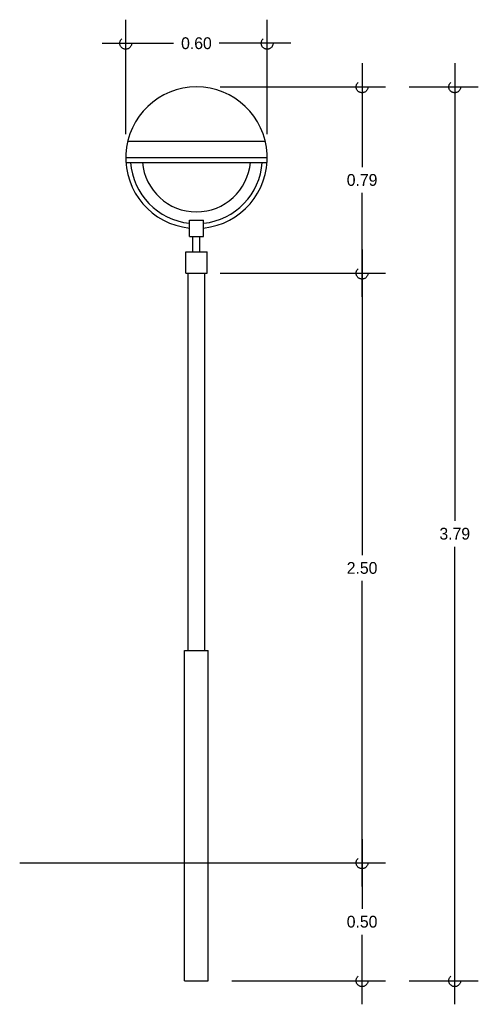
# Model space of a CAD drawing. Header units: centimetres. Extents: x 2 to 3.95, y 1.4 to 5.57.
import ezdxf

# ---------------------------------------------------------------- set-up
doc = ezdxf.new("R2010")
doc.units = ezdxf.units.CM
doc.header["$LTSCALE"] = 0.005
doc.header["$MEASUREMENT"] = 0
doc.linetypes.add('ACAD_ISO04W100', pattern=[30, 24, -3, 0, -3])
doc.layers.add('EJES', color=7, linetype='ACAD_ISO04W100')
doc.dimstyles.get("Standard").update_dxf_attribs({"dimtxt": 0.18, "dimasz": 0.18, "dimexe": 0.18, "dimexo": 0.0625, "dimgap": 0.09, "dimtad": 0, "dimtih": 1, "dimtoh": 1, "dimdec": 4, "dimzin": 0, "dimdsep": 46, "dimtxsty": 'Standard', "dimcen": 0.09, "dimadec": 0, "dimazin": 0, "dimtfac": 1, "dimtdec": 4, "dimtofl": 0, "dimtmove": 0, "dimatfit": 3, "dimfxl": 0, "dimtolj": 1, "dimtzin": 0, "dimarcsym": 0})

# ---------------------------------------------------------------- blocks, each defined once
blk = doc.blocks.new('_Small')
at = {"layer": 'EJES', "color": 0, "lineweight": -2}
blk.add_circle((0, 0), 0.25, dxfattribs=at)
blk = doc.blocks.new('*D5')
at = {"color": 0, "lineweight": -2, "ltscale": 0.005}
for p, q in [((3.846, 5.39), (3.846, 3.45)), ((3.6528, 5.29), (3.946, 5.29)), ((3.846, 1.4), (3.846, 3.34)), ((3.6528, 1.5), (3.946, 1.5))]:
    blk.add_line(p, q, dxfattribs=at)
at = {"layer": 'Defpoints', "color": 0, "ltscale": 0.005}
for p in [(3.5528, 5.29), (3.5528, 1.5), (3.846, 1.5)]:
    blk.add_point(p, dxfattribs=at)
at = {"color": 0, "lineweight": -2, "ltscale": 0.005, "xscale": 0.1, "yscale": 0.1, "zscale": 0.1}
for p, rotation in [((3.846, 5.29), 90), ((3.846, 1.5), 270)]:
    blk.add_blockref('_Small', p, dxfattribs=dict(at, rotation=rotation))
at = {"color": 0, "ltscale": 0.005, "insert": (3.846, 3.395), "char_height": 0.05, "attachment_point": 5}
blk.add_mtext('\\A1;3.79', dxfattribs=at)
blk = doc.blocks.new('*D4')
at = {"color": 0, "lineweight": -2, "ltscale": 0.005}
for p, q in [((3.4528, 2.1), (3.4528, 1.805)), ((2.9, 2), (3.5528, 2)), ((3.4528, 1.4), (3.4528, 1.695)), ((2.9, 1.5), (3.5528, 1.5))]:
    blk.add_line(p, q, dxfattribs=at)
at = {"layer": 'Defpoints', "color": 0, "ltscale": 0.005}
for p in [(2.8, 2), (2.8, 1.5), (3.4528, 1.5)]:
    blk.add_point(p, dxfattribs=at)
at = {"color": 0, "lineweight": -2, "ltscale": 0.005, "xscale": 0.1, "yscale": 0.1, "zscale": 0.1}
for p, rotation in [((3.4528, 2), 90), ((3.4528, 1.5), 270)]:
    blk.add_blockref('_Small', p, dxfattribs=dict(at, rotation=rotation))
at = {"color": 0, "ltscale": 0.005, "insert": (3.4528, 1.75), "char_height": 0.05, "attachment_point": 5}
blk.add_mtext('\\A1;0.50', dxfattribs=at)
blk = doc.blocks.new('*D3')
at = {"color": 0, "lineweight": -2, "ltscale": 0.005}
for p, q in [((3.4528, 4.6), (3.4528, 3.305)), ((2.85, 4.5), (3.5528, 4.5)), ((3.4528, 1.9), (3.4528, 3.195)), ((2.9, 2), (3.5528, 2))]:
    blk.add_line(p, q, dxfattribs=at)
at = {"layer": 'Defpoints', "color": 0, "ltscale": 0.005}
for p in [(2.75, 4.5), (2.8, 2), (3.4528, 2)]:
    blk.add_point(p, dxfattribs=at)
at = {"color": 0, "lineweight": -2, "ltscale": 0.005, "xscale": 0.1, "yscale": 0.1, "zscale": 0.1}
for p, rotation in [((3.4528, 4.5), 90), ((3.4528, 2), 270)]:
    blk.add_blockref('_Small', p, dxfattribs=dict(at, rotation=rotation))
at = {"color": 0, "ltscale": 0.005, "insert": (3.4528, 3.25), "char_height": 0.05, "attachment_point": 5}
blk.add_mtext('\\A1;2.50', dxfattribs=at)
blk = doc.blocks.new('*D2')
at = {"color": 0, "lineweight": -2, "ltscale": 0.005}
for p, q in [((3.4528, 5.39), (3.4528, 4.95)), ((2.85, 5.29), (3.5528, 5.29)), ((3.4528, 4.4), (3.4528, 4.84)), ((2.85, 4.5), (3.5528, 4.5))]:
    blk.add_line(p, q, dxfattribs=at)
at = {"layer": 'Defpoints', "color": 0, "ltscale": 0.005}
for p in [(2.75, 5.29), (2.75, 4.5), (3.4528, 4.5)]:
    blk.add_point(p, dxfattribs=at)
at = {"color": 0, "lineweight": -2, "ltscale": 0.005, "xscale": 0.1, "yscale": 0.1, "zscale": 0.1}
for p, rotation in [((3.4528, 5.29), 90), ((3.4528, 4.5), 270)]:
    blk.add_blockref('_Small', p, dxfattribs=dict(at, rotation=rotation))
at = {"color": 0, "ltscale": 0.005, "insert": (3.4528, 4.895), "char_height": 0.05, "attachment_point": 5}
blk.add_mtext('\\A1;0.79', dxfattribs=at)
blk = doc.blocks.new('*D1')
at = {"color": 0, "lineweight": -2, "ltscale": 0.005}
for p, q in [((2.45, 5.09), (2.45, 5.5748)), ((3.05, 5.09), (3.05, 5.5748)), ((2.35, 5.4748), (2.6533, 5.4748)), ((3.15, 5.4748), (2.8467, 5.4748))]:
    blk.add_line(p, q, dxfattribs=at)
at = {"layer": 'Defpoints', "color": 0, "ltscale": 0.005}
for p in [(3.05, 5.4748), (2.45, 4.99), (3.05, 4.99)]:
    blk.add_point(p, dxfattribs=at)
at = {"color": 0, "lineweight": -2, "ltscale": 0.005, "xscale": 0.1, "yscale": 0.1, "zscale": 0.1, "rotation": 180}
blk.add_blockref('_Small', (2.45, 5.4748), dxfattribs=at)
at = {"color": 0, "lineweight": -2, "ltscale": 0.005, "xscale": 0.1, "yscale": 0.1, "zscale": 0.1}
blk.add_blockref('_Small', (3.05, 5.4748), dxfattribs=at)
at = {"color": 0, "ltscale": 0.005, "insert": (2.75, 5.4748), "char_height": 0.05, "attachment_point": 5}
blk.add_mtext('\\A1;0.60', dxfattribs=at)

msp = doc.modelspace()

# ---------------------------------------------------------------- linework, layer by layer
at = {"ltscale": 0.005}
for p, q in [((2.4583, 5.06), (3.0417, 5.06)), ((2.45, 4.99), (3.05, 4.99)), ((2.45, 4.97), (3.05, 4.97)), ((2.72, 4.725), (2.78, 4.725)), ((2.72, 4.655), (2.72, 4.725)), ((2.72, 4.725), (2.78, 4.725)), ((2.78, 4.655), (2.78, 4.725)), ((2.72, 4.655), (2.78, 4.655)), ((2.735, 4.59), (2.735, 4.655)), ((2.765, 4.59), (2.765, 4.655)), ((2.705, 4.59), (2.795, 4.59)), ((2.705, 4.5), (2.705, 4.59)), ((2.795, 4.5), (2.795, 4.59)), ((2.705, 4.5), (2.795, 4.5)), ((2.715, 2.9), (2.715, 4.5)), ((2.785, 2.9), (2.785, 4.5)), ((2.7, 2.9), (2.8, 2.9)), ((2.7, 1.5), (2.7, 2.9)), ((2.8, 1.5), (2.8, 2.9)), ((2, 2), (3.5, 2)), ((2.7, 1.5), (2.8, 1.5))]:
    msp.add_line(p, q, dxfattribs=at)
for radius, start, end in [(0.3, 275.7392, 264.2608), (0.28, 184.096, 263.8494), (0.23, 184.9885, 355.0115), (0.28, 276.1506, 355.904)]:
    msp.add_arc((2.75, 4.99), radius, start, end, dxfattribs=at)

# ---------------------------------------------------------------- dimensions: what is measured, and where the dimension line sits
dim = msp.add_linear_dim(base=(3.05, 5.4748), p1=(2.45, 4.99), p2=(3.05, 4.99), dimstyle='Standard', override={"dimtxt": 0.05, "dimasz": 0.1, "dimexe": 0.1, "dimexo": 0.1, "dimgap": 0.03, "dimdec": 2, "dimblk": 'Small', "dimdle": 0.1, "dimtdec": 2}, dxfattribs=at)
dim.commit()
dim.dimension.update_dxf_attribs({"geometry": '*D1', "text_midpoint": (2.75, 5.4748)})
for base, p1, p2, override, picture, middle in [((3.4528, 4.5), (2.75, 5.29), (2.75, 4.5), {"dimtxt": 0.05, "dimasz": 0.1, "dimexe": 0.1, "dimexo": 0.1, "dimgap": 0.03, "dimdec": 2, "dimblk": 'Small', "dimdle": 0.1, "dimtdec": 2}, '*D2', (3.4528, 4.895)), ((3.846, 1.5), (3.5528, 5.29), (3.5528, 1.5), {"dimtxt": 0.05, "dimasz": 0.1, "dimexe": 0.1, "dimexo": 0.1, "dimgap": 0.03, "dimdec": 2, "dimblk": 'Small', "dimdle": 0.1, "dimtdec": 2}, '*D5', (3.846, 3.395)), ((3.4528, 2), (2.75, 4.5), (2.8, 2), {"dimtxt": 0.05, "dimasz": 0.1, "dimexe": 0.1, "dimexo": 0.1, "dimgap": 0.03, "dimdec": 2, "dimblk": 'Small', "dimdle": 0.1, "dimtdec": 2, "dimtmove": 1}, '*D3', (3.4528, 3.25)), ((3.4528, 1.5), (2.8, 2), (2.8, 1.5), {"dimtxt": 0.05, "dimasz": 0.1, "dimexe": 0.1, "dimexo": 0.1, "dimgap": 0.03, "dimdec": 2, "dimblk": 'Small', "dimdle": 0.1, "dimtdec": 2, "dimtmove": 1}, '*D4', (3.4528, 1.75))]:
    dim = msp.add_linear_dim(base=base, p1=p1, p2=p2, angle=90, dimstyle='Standard', override=override, dxfattribs=at)
    dim.commit()
    dim.dimension.update_dxf_attribs({"geometry": picture, "text_midpoint": middle})

doc.saveas('drawing.dxf')
